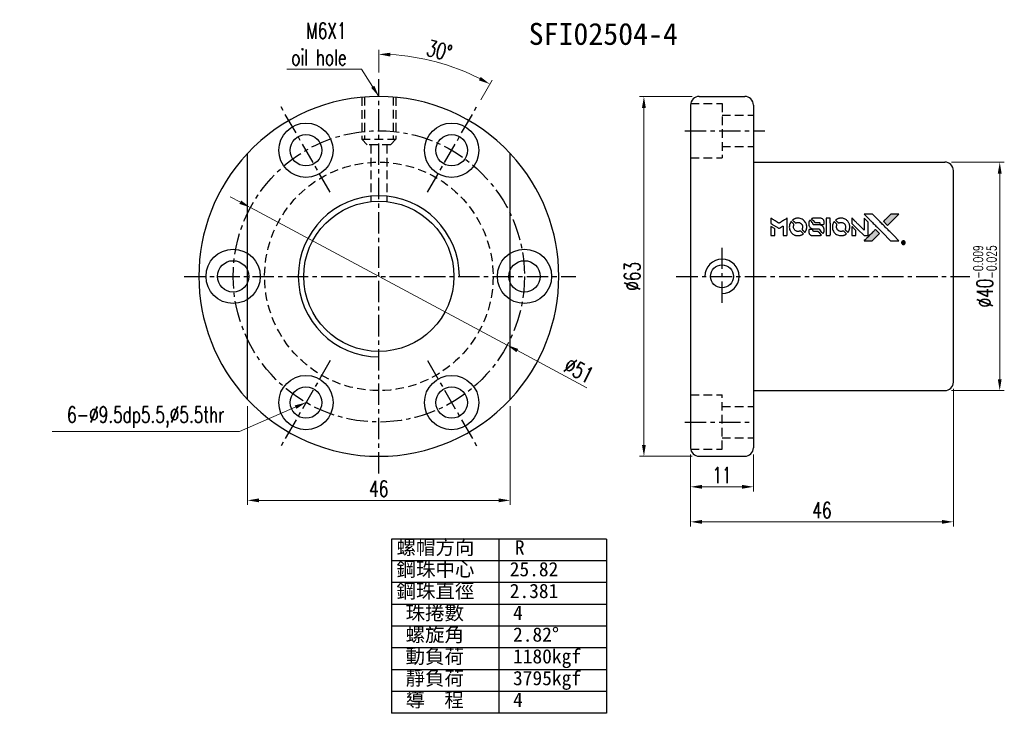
# Model space of a CAD drawing. Extents: x 23 to 195, y 20 to 142.
import ezdxf
from ezdxf.enums import TextEntityAlignment as Align

# ---------------------------------------------------------------- set-up
doc = ezdxf.new("R2010")
doc.units = 0
doc.header["$LTSCALE"] = 3
doc.header["$MEASUREMENT"] = 0
doc.linetypes.add('CENTER', pattern=[2, 1.25, -0.25, 0.25, -0.25])
doc.linetypes.add('DASHED', pattern=[0.75, 0.5, -0.25])
for name, color, linetype in [('CHA', 7, 'Continuous'), ('CL', 1, 'CENTER'), ('DIM', 4, 'Continuous'), ('HID', 2, 'DASHED'), ('OUT', 3, 'Continuous')]:
    doc.layers.add(name, color=color, linetype=linetype)
doc.styles.add('DIM-7', font='SIMPLEX.shx', dxfattribs={"width": 0.7, "bigfont": 'chineset.shx'})
doc.styles.add('T', font='kaiu.ttf')
doc.dimstyles.new('CNS', dxfattribs={"dimtxt": 3.5, "dimasz": 2.5, "dimexe": 1, "dimexo": 1.5, "dimgap": 0.09, "dimtad": 0, "dimdsep": 46, "dimtxsty": 'DIM-7', "dimcen": 0.09, "dimclrd": 1, "dimclre": 1, "dimclrt": 4, "dimadec": 0, "dimazin": 0, "dimtfac": 1, "dimtix": 1, "dimtmove": 2, "dimatfit": 3, "dimfxl": 1, "dimtvp": 0.971429, "dimtolj": 1, "dimarcsym": 0})

# ---------------------------------------------------------------- blocks, each defined once
blk = doc.blocks.new('*D4')
at = {"layer": 'DEFPOINTS', "color": 0, "linetype": 'Continuous', "lineweight": 0, "transparency": 16777216}
for p in [(132.35, 128.19), (142.02, 128.19), (142.02, 65.19)]:
    blk.add_point(p, dxfattribs=at)
at = {"layer": 'DIM', "color": 0, "linetype": 'Continuous', "lineweight": 0, "transparency": 16777216}
for p, q in [((140.82, 128.19), (131.55, 128.19)), ((132.35, 67.19), (132.35, 126.19)), ((140.82, 65.19), (131.55, 65.19))]:
    blk.add_line(p, q, dxfattribs=at)
for points in [[(132.01, 126.19), (132.68, 126.19), (132.35, 128.19)], [(132.01, 67.19), (132.68, 67.19), (132.35, 65.19)]]:
    blk.add_solid(points, dxfattribs=at)
at = {"layer": 'DIM', "color": 0, "linetype": 'Continuous', "transparency": 16777216, "insert": (130.31, 96.69), "char_height": 2.8, "attachment_point": 5, "rotation": 90, "style": 'DIM-7'}
blk.add_mtext('\\A1;%%c63', dxfattribs=at)
blk = doc.blocks.new('*D5')
at = {"layer": 'DEFPOINTS', "color": 0, "linetype": 'Continuous', "lineweight": 0, "transparency": 16777216}
for p in [(62.94, 75.16), (108.94, 75.16), (108.94, 57.48)]:
    blk.add_point(p, dxfattribs=at)
at = {"layer": 'DIM', "color": 0, "linetype": 'Continuous', "lineweight": 0, "transparency": 16777216}
for p, q in [((62.94, 73.96), (62.94, 56.68)), ((108.94, 73.96), (108.94, 56.68)), ((64.94, 57.48), (106.94, 57.48))]:
    blk.add_line(p, q, dxfattribs=at)
for points in [[(64.94, 57.81), (64.94, 57.15), (62.94, 57.48)], [(106.94, 57.81), (106.94, 57.15), (108.94, 57.48)]]:
    blk.add_solid(points, dxfattribs=at)
at = {"layer": 'DIM', "color": 0, "linetype": 'Continuous', "transparency": 16777216, "insert": (85.94, 59.52), "char_height": 2.8, "attachment_point": 5, "style": 'DIM-7'}
blk.add_mtext('\\A1;46', dxfattribs=at)
blk = doc.blocks.new('*D3')
at = {"layer": 'DEFPOINTS', "color": 0, "linetype": 'Continuous', "lineweight": 0, "transparency": 16777216}
for p in [(185.02, 116.69), (194.64, 116.69), (185.02, 76.69)]:
    blk.add_point(p, dxfattribs=at)
at = {"layer": 'DIM', "color": 0, "linetype": 'Continuous', "lineweight": 0, "transparency": 16777216}
for p, q in [((186.22, 116.69), (195.44, 116.69)), ((194.64, 78.69), (194.64, 114.69)), ((186.22, 76.69), (195.44, 76.69))]:
    blk.add_line(p, q, dxfattribs=at)
for points in [[(194.3, 114.69), (194.97, 114.69), (194.64, 116.69)], [(194.3, 78.69), (194.97, 78.69), (194.64, 76.69)]]:
    blk.add_solid(points, dxfattribs=at)
at = {"layer": 'DIM', "color": 0, "linetype": 'Continuous', "transparency": 16777216, "insert": (192.04, 96.69), "char_height": 2.8, "attachment_point": 5, "rotation": 90, "style": 'DIM-7'}
blk.add_mtext('\\A1;%%C40{\\H1.68;\\S-0.009^ -0.025;}', dxfattribs=at)
blk = doc.blocks.new('*D2')
at = {"layer": 'DEFPOINTS', "color": 0, "linetype": 'Continuous', "lineweight": 0, "transparency": 16777216}
for p in [(186.52, 78.19), (140.52, 66.69), (186.52, 53.72)]:
    blk.add_point(p, dxfattribs=at)
at = {"layer": 'DIM', "color": 0, "linetype": 'Continuous', "lineweight": 0, "transparency": 16777216}
for p, q in [((186.52, 76.99), (186.52, 52.92)), ((140.52, 65.49), (140.52, 52.92)), ((142.52, 53.72), (184.52, 53.72))]:
    blk.add_line(p, q, dxfattribs=at)
for points in [[(142.52, 54.05), (142.52, 53.38), (140.52, 53.72)], [(184.52, 54.05), (184.52, 53.38), (186.52, 53.72)]]:
    blk.add_solid(points, dxfattribs=at)
at = {"layer": 'DIM', "color": 0, "linetype": 'Continuous', "transparency": 16777216, "insert": (163.52, 55.76), "char_height": 2.8, "attachment_point": 5, "style": 'DIM-7'}
blk.add_mtext('\\A1;46', dxfattribs=at)
blk = doc.blocks.new('*D1')
at = {"layer": 'DEFPOINTS', "color": 0, "linetype": 'Continuous', "lineweight": 0, "transparency": 16777216}
for p in [(140.52, 66.69), (151.52, 66.69), (151.52, 59.85)]:
    blk.add_point(p, dxfattribs=at)
at = {"layer": 'DIM', "color": 0, "linetype": 'Continuous', "lineweight": 0, "transparency": 16777216}
for p, q in [((140.52, 65.49), (140.52, 59.05)), ((151.52, 65.49), (151.52, 59.05)), ((142.52, 59.85), (149.52, 59.85))]:
    blk.add_line(p, q, dxfattribs=at)
for points in [[(142.52, 60.19), (142.52, 59.52), (140.52, 59.85)], [(149.52, 60.19), (149.52, 59.52), (151.52, 59.85)]]:
    blk.add_solid(points, dxfattribs=at)
at = {"layer": 'DIM', "color": 0, "linetype": 'Continuous', "transparency": 16777216, "insert": (146.02, 61.89), "char_height": 2.8, "attachment_point": 5, "style": 'DIM-7'}
blk.add_mtext('\\A1;11', dxfattribs=at)
blk = doc.blocks.new('*D6')
at = {"layer": 'DEFPOINTS', "color": 0, "linetype": 'Continuous', "lineweight": 0, "transparency": 16777216}
for p in [(63.46, 108.73), (108.42, 84.65)]:
    blk.add_point(p, dxfattribs=at)
at = {"layer": 'DIM', "color": 0, "linetype": 'Continuous', "lineweight": 0, "transparency": 16777216}
for p, q in [((61.7, 109.67), (59.94, 110.61)), ((63.46, 108.73), (108.42, 84.65)), ((122.38, 77.18), (110.19, 83.7))]:
    blk.add_line(p, q, dxfattribs=at)
for points in [[(61.86, 109.96), (61.54, 109.38), (63.46, 108.73)], [(110.34, 84), (110.03, 83.41), (108.42, 84.65)]]:
    blk.add_solid(points, dxfattribs=at)
at = {"layer": 'DIM', "color": 0, "linetype": 'Continuous', "transparency": 16777216, "insert": (120.97, 80.25), "char_height": 2.8, "attachment_point": 5, "rotation": 331.8285, "style": 'DIM-7'}
blk.add_mtext('\\A1;∅51', dxfattribs=at)
blk = doc.blocks.new('*D7')
at = {"layer": 'DEFPOINTS', "color": 0, "linetype": 'Continuous', "lineweight": 0, "transparency": 16777216}
for p in [(99.24, 133.22), (85.94, 131.19), (103.19, 126.57), (94.44, 111.41), (85.94, 62.19)]:
    blk.add_point(p, dxfattribs=at)
at = {"layer": 'DIM', "color": 0, "linetype": 'Continuous', "lineweight": 0, "transparency": 16777216}
for p, q in [((85.94, 132.39), (85.94, 136.36)), ((103.79, 127.6), (105.78, 131.05))]:
    blk.add_line(p, q, dxfattribs=at)
blk.add_arc((85.94, 96.69), 38.87, 62.9482, 87.0518, dxfattribs=at)
for points in [[(87.93, 135.18), (87.95, 135.84), (85.94, 135.56)], [(103.78, 131.6), (103.46, 131.01), (105.38, 130.35)]]:
    blk.add_solid(points, dxfattribs=at)
at = {"layer": 'DIM', "color": 0, "linetype": 'Continuous', "lineweight": 0, "transparency": 16777216, "insert": (96.53, 136.21), "char_height": 2.8, "attachment_point": 5, "rotation": 345, "style": 'DIM-7'}
blk.add_mtext('\\A1;30°', dxfattribs=at)

msp = doc.modelspace()

# ---------------------------------------------------------------- hatches: boundary and pattern name
at = {"linetype": 'Continuous'}
h = msp.add_hatch(color=0, dxfattribs=at)
h.dxf.hatch_style = 1
h.paths.add_polyline_path([(176.993, 107.585), (176.268, 107.584), (175.544, 107.584), (174.919, 106.955, 0.000288), (174.68, 106.714, 0.000479), (174.478, 106.51, 0.000013), (174.296, 106.325, 0.197177), (174.295, 106.323, 0.1112764), (174.295, 106.321, 0.0015954), (174.516, 106.098, 0.0005055), (174.654, 105.96), (175.013, 105.601), (176.003, 106.593)])
h.paths.add_polyline_path([(172.966, 103.557), (173.6, 104.191), (173.24, 104.551, 0.000476), (173.102, 104.689, 0.0015067), (172.878, 104.911, 0.2256647), (172.875, 104.911, 0.0011115), (172.572, 104.609, 0.0003511), (172.384, 104.421, 0.000108), (171.591, 103.624, 0.0006916), (171.19, 103.221, 0.0000771), (170.913, 102.941, 0.1975269), (170.909, 102.931, 0.2961744), (170.912, 102.927, 0.0041949), (171.267, 102.923, 0.0005293), (171.62, 102.922), (172.331, 102.922)])

# ---------------------------------------------------------------- linework, layer by layer
at = {"color": 0}
for points in [[(154.565, 106.423), (154.565, 105.962), (154.691, 105.884, -0.000297), (154.769, 105.837, -0.000037), (154.938, 105.733, -0.000043), (155.138, 105.61, -0.000036), (155.352, 105.479, 0.000044), (155.562, 105.351, 0.000063), (155.748, 105.237, 0.000035), (155.905, 105.14, 0.0009), (155.948, 105.114), (156.01, 105.077), (156.091, 105.127, 0.001175), (156.137, 105.155, 0.000208), (156.225, 105.21, 0.000225), (156.327, 105.273, 0.000203), (156.433, 105.34, -0.000711), (156.534, 105.402, -0.001119), (156.621, 105.456, -0.000263), (156.697, 105.503, -0.04589), (156.706, 105.507, -0.519312), (156.713, 105.502, -0.001914), (156.715, 105.378, -0.003124), (156.717, 105.174, -0.000285), (156.717, 104.666), (156.717, 103.821), (157.012, 103.821, 0.001727), (157.224, 103.821, 0.025279), (157.298, 103.826, 0.073886), (157.341, 103.837, 0.07426), (157.38, 103.86, 0.03264), (157.389, 103.87, 0.01784), (157.4, 103.882, 0.017712), (157.41, 103.896, 0.026854), (157.418, 103.909), (157.434, 103.938), (157.435, 105.413), (157.437, 106.887), (157.421, 106.877, -0.004595), (157.41, 106.87, -0.00016), (157.365, 106.842, -0.000298), (157.312, 106.809, -0.000208), (157.252, 106.772, 0.000986), (157.076, 106.662, 0.00025), (156.791, 106.484, 0.000268), (156.488, 106.294, 0.000436), (156.23, 106.132, -0.002932), (156.145, 106.079, -0.004718), (156.072, 106.035, -0.001113), (156.008, 105.998, -0.227179), (156.001, 105.997, -0.045982), (155.994, 106.001, -0.000145), (155.908, 106.054, -0.000825), (155.811, 106.113, -0.000517), (155.697, 106.184, 0.000056), (155.307, 106.426, 0.000289), (155.092, 106.56, 0.000481), (154.931, 106.659, 0.000418), (154.762, 106.763), (154.565, 106.885)], [(159.166, 106.871, 0.024131), (159.035, 106.85, 0.022344), (158.903, 106.817, 0.021883), (158.772, 106.772, 0.020884), (158.643, 106.714, 0.010669), (158.57, 106.676, 0.010389), (158.498, 106.634, 0.010913), (158.433, 106.593, 0.022227), (158.385, 106.558), (158.367, 106.543), (158.599, 106.316, 0.002452), (158.69, 106.228, 0.003628), (158.77, 106.151, 0.001662), (158.839, 106.087, 0.070159), (158.856, 106.075, 0.047671), (158.869, 106.07, 0.018624), (158.888, 106.066, 0.017921), (158.909, 106.062, 0.018804), (158.931, 106.06, 0.018255), (158.96, 106.06, 0.041312), (158.981, 106.062, 0.037164), (159.004, 106.068, 0.012342), (159.036, 106.08, -0.015101), (159.113, 106.108, -0.035998), (159.173, 106.124, -0.033244), (159.236, 106.131, -0.011249), (159.33, 106.133, -0.004059), (159.406, 106.132, -0.019693), (159.449, 106.13, -0.027943), (159.484, 106.124, -0.014411), (159.528, 106.114, -0.033089), (159.631, 106.078, -0.033887), (159.728, 106.03, -0.034021), (159.818, 105.969, -0.033942), (159.898, 105.896, -0.02816), (159.97, 105.813, -0.035032), (160.026, 105.728, -0.035269), (160.07, 105.636, -0.029196), (160.103, 105.533, -0.037862), (160.125, 105.415, -0.043657), (160.127, 105.3, -0.043064), (160.109, 105.185, -0.035184), (160.071, 105.067, 0.033699), (160.053, 105.011, 0.052815), (160.045, 104.96, 0.059167), (160.049, 104.914, 0.058972), (160.064, 104.87, 0.059208), (160.085, 104.836, 0.021125), (160.123, 104.792, 0.008691), (160.193, 104.721, 0.000851), (160.365, 104.551, 0.001873), (160.453, 104.465, 0.013884), (160.497, 104.425, 0.022355), (160.523, 104.404, 0.341453), (160.534, 104.405, 0.073011), (160.556, 104.429, 0.004587), (160.609, 104.51, 0.00748), (160.661, 104.594, 0.016837), (160.697, 104.66, 0.028606), (160.767, 104.819, 0.031352), (160.816, 104.981, 0.031004), (160.844, 105.149, 0.0268), (160.854, 105.328, 0.026698), (160.844, 105.518, 0.03002), (160.814, 105.698, 0.030357), (160.762, 105.871, 0.028554), (160.69, 106.041, 0.062944), (160.48, 106.356, 0.062206), (160.198, 106.609, 0.062448), (159.863, 106.785, 0.064355), (159.498, 106.871, 0.017377), (159.425, 106.876, 0.008369), (159.332, 106.877, 0.008367), (159.238, 106.876, 0.01757)], [(162.024, 106.873, 0.018538), (161.978, 106.868, 0.010695), (161.923, 106.857, 0.01068), (161.868, 106.844, 0.017678), (161.823, 106.831, 0.013849), (161.771, 106.812, 0.011814), (161.718, 106.79, 0.004513), (161.669, 106.767, 0.290035), (161.664, 106.76, 0.196418), (161.666, 106.755, 0.000124), (161.754, 106.666, 0.001477), (161.852, 106.566, 0.000898), (161.969, 106.449), (162.274, 106.145), (162.655, 106.143, -0.001471), (162.943, 106.14, -0.028714), (163.032, 106.134, -0.097073), (163.082, 106.118, -0.084199), (163.124, 106.083, -0.042698), (163.144, 106.056, -0.053912), (163.158, 106.027, -0.051004), (163.166, 105.995, -0.032967), (163.168, 105.957, 0.00807), (163.168, 105.938, 0.003023), (163.169, 105.911, 0.002994), (163.171, 105.881, 0.003629), (163.173, 105.853), (163.177, 105.788), (163.47, 105.788, 0.001618), (163.609, 105.788, 0.005206), (163.701, 105.79, 0.00535), (163.766, 105.792, 0.060675), (163.791, 105.797, 0.048484), (163.805, 105.802, 0.02389), (163.821, 105.812, 0.022812), (163.838, 105.824, 0.02462), (163.853, 105.838, 0.061781), (163.883, 105.874, 0.080179), (163.9, 105.914, 0.048561), (163.907, 105.971, 0.010021), (163.909, 106.073, 0.016602), (163.905, 106.209, 0.031409), (163.891, 106.317, 0.036474), (163.865, 106.412, 0.03439), (163.825, 106.504, 0.065928), (163.725, 106.648, 0.069066), (163.591, 106.759, 0.065697), (163.427, 106.834, 0.051559), (163.234, 106.871, 0.020904), (163.131, 106.876, 0.000451), (162.627, 106.877, 0.000419), (162.12, 106.878, 0.022759)], [(164.26, 105.351), (164.262, 103.824), (164.562, 103.824), (164.861, 103.824), (164.897, 103.842, 0.071429), (164.927, 103.863, 0.054799), (164.952, 103.894, 0.053585), (164.971, 103.93, 0.060698), (164.981, 103.967, 0.033975), (164.985, 104.03, 0.000112), (164.986, 104.807, 0.000726), (164.984, 105.567, 0.001084), (164.981, 106.232), (164.976, 106.878), (164.617, 106.878), (164.259, 106.878)], [(166.697, 106.87, 0.023681), (166.57, 106.851, 0.022402), (166.443, 106.819, 0.021929), (166.317, 106.776, 0.020503), (166.192, 106.721, 0.013745), (166.121, 106.683, 0.009767), (166.044, 106.638, 0.009658), (165.974, 106.592, 0.027804), (165.927, 106.557), (165.91, 106.543), (166.134, 106.318, 0.002053), (166.242, 106.211, 0.006738), (166.315, 106.141, 0.007826), (166.367, 106.094, 0.063909), (166.393, 106.076, 0.061532), (166.433, 106.062, 0.068674), (166.474, 106.059, 0.052072), (166.523, 106.067, 0.019648), (166.589, 106.087, -0.018366), (166.67, 106.113, -0.0288), (166.741, 106.128, -0.029061), (166.813, 106.135, -0.019155), (166.896, 106.135, -0.053809), (167.076, 106.109, -0.058833), (167.24, 106.045, -0.058566), (167.385, 105.944, -0.052525), (167.509, 105.809, -0.044733), (167.579, 105.695, -0.040573), (167.63, 105.566, -0.041123), (167.659, 105.432, -0.04951), (167.663, 105.304, -0.017369), (167.657, 105.244, -0.024255), (167.648, 105.19, -0.023787), (167.632, 105.138, -0.015798), (167.61, 105.079, 0.010631), (167.596, 105.041, 0.033653), (167.589, 105.016, 0.037806), (167.585, 104.991, 0.016307), (167.584, 104.957, 0.068179), (167.593, 104.893, 0.095747), (167.619, 104.841, 0.033418), (167.681, 104.771, 0.002133), (167.874, 104.582, 0.001452), (167.984, 104.476, 0.012393), (168.034, 104.429, 0.020479), (168.065, 104.405, 0.344362), (168.077, 104.406, 0.074287), (168.1, 104.432, 0.005454), (168.153, 104.515, 0.008391), (168.206, 104.602, 0.017097), (168.243, 104.672, 0.027375), (168.305, 104.817, 0.02835), (168.35, 104.966, 0.027723), (168.378, 105.122, 0.023913), (168.391, 105.289, 0.027047), (168.386, 105.489, 0.031685), (168.359, 105.676, 0.032425), (168.309, 105.855, 0.031013), (168.236, 106.029, 0.037914), (168.114, 106.235, 0.040153), (167.964, 106.415, 0.039834), (167.786, 106.571, 0.036173), (167.58, 106.702, 0.040752), (167.378, 106.79, 0.035885), (167.156, 106.85, 0.035491), (166.925, 106.877, 0.037615)], [(168.749, 106.43), (168.749, 105.966), (169.824, 104.893), (170.898, 103.821), (171.198, 103.822, 0.0008), (171.39, 103.824, 0.010795), (171.461, 103.826, 0.030495), (171.499, 103.83, 0.080372), (171.526, 103.84, 0.03816), (171.551, 103.856, 0.041799), (171.573, 103.876, 0.042486), (171.591, 103.898, 0.042078), (171.605, 103.924, 0.099276), (171.613, 103.96, 0.003302), (171.616, 104.109, 0.002586), (171.617, 104.37, 0.000204), (171.616, 105.064), (171.614, 106.176), (171.256, 106.533), (170.898, 106.889), (170.895, 105.821), (170.891, 104.752), (169.84, 105.809, 0.000253), (169.435, 106.215, 0.000412), (169.092, 106.559, 0.000041), (168.784, 106.867, 0.041338), (168.769, 106.88), (168.749, 106.894)], [(171.761, 106.713, -0.000056), (172.195, 106.278, -0.000021), (172.803, 105.669, -0.000021), (173.466, 105.004, -0.000025), (174.087, 104.382), (175.542, 102.922), (176.264, 102.924), (176.985, 102.926), (176.012, 103.905, 0.000274), (175.545, 104.376, 0.000123), (174.93, 104.993, 0.000121), (174.279, 105.646, 0.000165), (173.692, 106.234), (172.344, 107.584), (171.618, 107.584), (170.891, 107.584)], [(174.919, 106.955, 0.000288), (174.68, 106.714, 0.000479), (174.478, 106.51, 0.000013), (174.296, 106.325, 0.197177), (174.295, 106.323, 0.197497), (174.296, 106.32, 0.00004), (174.4, 106.215, 0.000836), (174.516, 106.098, 0.000505), (174.654, 105.96), (175.013, 105.601), (176.003, 106.593), (176.993, 107.585), (176.268, 107.584), (175.544, 107.584)], [(154.565, 104.633), (154.565, 103.821), (154.861, 103.821, 0.000842), (155.049, 103.821, 0.010591), (155.12, 103.823, 0.028995), (155.16, 103.827, 0.069543), (155.188, 103.836, 0.051063), (155.214, 103.851, 0.039932), (155.239, 103.873, 0.039414), (155.261, 103.899, 0.045845), (155.277, 103.927, 0.094811), (155.283, 103.955, 0.007124), (155.286, 104.035, 0.004713), (155.288, 104.171, 0.000534), (155.288, 104.48), (155.287, 105.007), (155.213, 105.053, 0.000828), (154.996, 105.187, 0.000879), (154.783, 105.317, 0.000048), (154.574, 105.444, 0.137596), (154.568, 105.446, 0.413028), (154.567, 105.444, 0.000016), (154.566, 105.207, 0.000623), (154.565, 104.945, 0.000374)], [(158.088, 106.249, 0.064158), (157.899, 105.895, 0.06356), (157.805, 105.503, 0.064004), (157.813, 105.103, 0.066747), (157.923, 104.724, 0.04321), (158.052, 104.487, 0.044737), (158.219, 104.279, 0.044901), (158.42, 104.104, 0.044184), (158.65, 103.967, 0.026293), (158.825, 103.894, 0.033344), (158.994, 103.846, 0.033227), (159.167, 103.821, 0.025815), (159.358, 103.816, 0.023119), (159.541, 103.829, 0.031044), (159.704, 103.858, 0.031337), (159.861, 103.908, 0.024258), (160.025, 103.98, 0.015622), (160.083, 104.011, 0.008495), (160.151, 104.053, 0.008415), (160.217, 104.095, 0.020814), (160.263, 104.13), (160.284, 104.146), (160.064, 104.368, 0.002843), (159.9, 104.533, 0.033917), (159.831, 104.591, 0.087906), (159.78, 104.617, 0.073302), (159.72, 104.626, 0.022047), (159.691, 104.625, 0.026465), (159.664, 104.621, 0.022233), (159.634, 104.613, 0.009985), (159.595, 104.601, -0.039011), (159.453, 104.566, -0.044398), (159.314, 104.555, -0.045096), (159.176, 104.569, -0.04265), (159.041, 104.607, -0.071154), (158.85, 104.712, -0.068827), (158.694, 104.867, -0.068713), (158.586, 105.06, -0.070507), (158.535, 105.272, -0.028605), (158.532, 105.363, -0.031418), (158.539, 105.451, -0.031044), (158.557, 105.539, -0.02668), (158.587, 105.628, 0.038913), (158.603, 105.68, 0.043732), (158.61, 105.733, 0.047754), (158.608, 105.781, 0.075756), (158.596, 105.82, 0.07294), (158.582, 105.84, 0.003456), (158.526, 105.901, 0.005023), (158.453, 105.978, 0.002422), (158.358, 106.075, 0.000819), (158.271, 106.162, 0.001349), (158.198, 106.235, 0.0001), (158.132, 106.3, 0.205335), (158.129, 106.301, 0.219821), (158.127, 106.3, 0.002494), (158.115, 106.286, 0.007089), (158.103, 106.269, 0.004494)], [(161.356, 106.478, 0.023289), (161.309, 106.405, 0.026845), (161.272, 106.331, 0.026047), (161.241, 106.252, 0.019751), (161.216, 106.163, 0.013249), (161.206, 106.112, 0.025169), (161.2, 106.071, 0.016532), (161.198, 106.02, 0.002937), (161.197, 105.923, 0.003317), (161.198, 105.837, 0.011808), (161.2, 105.782, 0.01777), (161.204, 105.741, 0.021476), (161.211, 105.702, 0.04325), (161.261, 105.54, 0.045753), (161.338, 105.392, 0.04649), (161.44, 105.263, 0.047672), (161.562, 105.156, 0.025315), (161.615, 105.122, 0.015208), (161.681, 105.087, 0.01512), (161.749, 105.055, 0.022488), (161.811, 105.032, 0.027857), (161.908, 105.007, 0.034138), (162, 104.995, 0.014286), (162.141, 104.99, 0.00124), (162.499, 104.99, -0.00103), (162.718, 104.989, -0.002552), (162.879, 104.988, -0.001594), (163.001, 104.985, -0.047676), (163.032, 104.982, -0.085307), (163.085, 104.96, -0.097789), (163.126, 104.923, -0.085947), (163.152, 104.869, -0.051339), (163.165, 104.799, 0.014634), (163.168, 104.774, 0.015028), (163.172, 104.751, 0.014927), (163.177, 104.73, 0.059415), (163.182, 104.718, 0.070595), (163.201, 104.693, 0.00028), (163.454, 104.437, 0.000111), (163.713, 104.174, 0.200239), (163.724, 104.17, 0.268906), (163.731, 104.174, 0.001866), (163.767, 104.237, 0.007532), (163.8, 104.298, 0.017818), (163.823, 104.345, 0.013256), (163.843, 104.396, 0.011636), (163.862, 104.451, 0.011528), (163.879, 104.507, 0.012303), (163.893, 104.562, 0.0423), (163.904, 104.649, 0.013657), (163.907, 104.779, 0.013857), (163.902, 104.91, 0.037428), (163.889, 105.002, 0.014927), (163.874, 105.063, 0.0122), (163.854, 105.128, 0.012518), (163.833, 105.188, 0.023062), (163.812, 105.235, 0.065961), (163.695, 105.408, 0.06055), (163.534, 105.549, 0.059676), (163.342, 105.65, 0.060497), (163.133, 105.702, 0.025683), (163.088, 105.705, 0.001528), (162.952, 105.707, 0.002124), (162.781, 105.709, 0.001173), (162.571, 105.709, -0.000809), (162.204, 105.71, -0.017164), (162.095, 105.714, -0.063931), (162.038, 105.726, -0.108429), (161.997, 105.751, -0.052941), (161.973, 105.779, -0.063675), (161.958, 105.809, -0.050562), (161.948, 105.848, -0.020337), (161.942, 105.902, 0.009897), (161.94, 105.935, 0.016482), (161.936, 105.963, 0.019019), (161.931, 105.985, 0.06043), (161.926, 105.999, 0.076267), (161.902, 106.031, 0.00054), (161.663, 106.268, 0.000307), (161.417, 106.51, 0.142594), (161.398, 106.521, 0.232419), (161.392, 106.519, 0.022995), (161.381, 106.509, 0.024627), (161.369, 106.495, 0.015407)], [(165.625, 106.247, 0.018008), (165.582, 106.181, 0.009842), (165.533, 106.097, 0.009807), (165.488, 106.01, 0.015716), (165.453, 105.934, 0.048467), (165.367, 105.661, 0.045841), (165.333, 105.371, 0.046006), (165.352, 105.081, 0.049638), (165.425, 104.806, 0.064819), (165.613, 104.45, 0.06695), (165.885, 104.158, 0.066691), (166.226, 103.948, 0.063505), (166.615, 103.83, 0.03135), (166.715, 103.82, 0.010439), (166.862, 103.817, 0.010391), (167.008, 103.82, 0.032408), (167.106, 103.83, 0.015696), (167.222, 103.854, 0.018095), (167.33, 103.884, 0.018551), (167.433, 103.921, 0.018352), (167.534, 103.966, 0.015568), (167.601, 104.001, 0.009832), (167.676, 104.046, 0.009795), (167.747, 104.091, 0.023727), (167.796, 104.128), (167.816, 104.145), (167.597, 104.368, 0.001528), (167.472, 104.493, 0.010022), (167.408, 104.555, 0.019586), (167.367, 104.59, 0.061865), (167.336, 104.609, 0.055054), (167.289, 104.624, 0.061607), (167.242, 104.628, 0.048725), (167.186, 104.62, 0.020221), (167.113, 104.599, -0.017722), (167.035, 104.576, -0.02685), (166.966, 104.562, -0.02759), (166.897, 104.556, -0.020233), (166.82, 104.557, -0.04793), (166.673, 104.578, -0.048386), (166.533, 104.627, -0.047866), (166.404, 104.703, -0.044964), (166.289, 104.803, -0.04333), (166.192, 104.922, -0.050921), (166.124, 105.051, -0.051473), (166.083, 105.189, -0.0459), (166.069, 105.339, -0.019014), (166.072, 105.411, -0.024114), (166.08, 105.477, -0.025081), (166.095, 105.54, -0.023892), (166.115, 105.603, 0.008624), (166.133, 105.652, 0.026486), (166.143, 105.686, 0.035074), (166.148, 105.715, 0.02756), (166.149, 105.747, 0.087163), (166.138, 105.798, 0.073291), (166.111, 105.846, 0.028074), (166.051, 105.915, 0.002594), (165.892, 106.076), (165.665, 106.303)], [(168.749, 104.629), (168.749, 103.82), (169.051, 103.822), (169.353, 103.824), (169.388, 103.846, 0.03146), (169.404, 103.857, 0.026444), (169.419, 103.871, 0.026444), (169.433, 103.886, 0.031457), (169.444, 103.902), (169.466, 103.937), (169.468, 104.338), (169.47, 104.738), (169.115, 105.089, 0.000745), (168.979, 105.223, 0.001228), (168.863, 105.336, 0.000087), (168.759, 105.437, 0.195134), (168.755, 105.439, 0.412117), (168.753, 105.436, 0.000048), (168.751, 105.201, 0.00109), (168.75, 104.94, 0.000653)], [(161.315, 104.897, 0.065483), (161.28, 104.88, 0.053271), (161.248, 104.853, 0.052018), (161.221, 104.819, 0.0556), (161.203, 104.781, 0.036839), (161.197, 104.756, 0.026922), (161.193, 104.728, 0.016905), (161.191, 104.689, 0.004317), (161.191, 104.626, 0.016369), (161.195, 104.494, 0.029936), (161.209, 104.388, 0.03418), (161.234, 104.294, 0.031327), (161.272, 104.201, 0.046935), (161.341, 104.088, 0.054053), (161.427, 103.995, 0.053701), (161.531, 103.922, 0.045364), (161.655, 103.868, 0.032479), (161.764, 103.84, 0.03386), (161.874, 103.826, 0.013578), (162.048, 103.822, 0.001155), (162.495, 103.823, 0.000413), (162.878, 103.825, 0.005008), (163.026, 103.827, 0.013199), (163.109, 103.831, 0.033956), (163.169, 103.84, 0.013909), (163.231, 103.855, 0.010864), (163.297, 103.875, 0.010938), (163.357, 103.896, 0.028702), (163.399, 103.915), (163.431, 103.931), (163.123, 104.243), (162.815, 104.555), (162.455, 104.555, -0.001504), (162.301, 104.555, -0.00328), (162.183, 104.557, -0.001901), (162.091, 104.559, -0.061333), (162.069, 104.562, -0.063621), (162.038, 104.575, -0.048633), (162.008, 104.597, -0.046769), (161.981, 104.625, -0.047961), (161.96, 104.657, -0.02678), (161.948, 104.685, -0.050957), (161.942, 104.708, -0.029398), (161.939, 104.739, -0.00401), (161.936, 104.805), (161.933, 104.911), (161.644, 104.911, 0.001061), (161.471, 104.91, 0.009147), (161.393, 104.909, 0.020721), (161.348, 104.905, 0.051619)], [(172.384, 104.421, 0.000108), (171.591, 103.624, 0.000692), (171.19, 103.22, 0.000077), (170.913, 102.941, 0.197527), (170.909, 102.931, 0.410182), (170.914, 102.926, 0.000493), (171.062, 102.924, 0.002424), (171.267, 102.923, 0.000529), (171.62, 102.922), (172.331, 102.922), (172.966, 103.557), (173.6, 104.191), (173.24, 104.551, 0.000476), (173.102, 104.689, 0.000789), (172.985, 104.805, 0.000035), (172.879, 104.91, 0.19758), (172.876, 104.911, 0.198396), (172.874, 104.91, 0.000019), (172.73, 104.767, 0.000582), (172.572, 104.609, 0.000351)], [(177.683, 102.897, 0.082374), (177.589, 102.855, 0.083404), (177.516, 102.785, 0.082663), (177.468, 102.694, 0.07897), (177.452, 102.591, 0.084941), (177.471, 102.476, 0.08953), (177.528, 102.376, 0.090743), (177.615, 102.304, 0.090193), (177.722, 102.266, 0.10067), (177.844, 102.272, 0.099454), (177.954, 102.325, 0.097736), (178.037, 102.417, 0.09365), (178.08, 102.535, 0.07584), (178.082, 102.626, 0.068415), (178.056, 102.716, 0.068328), (178.007, 102.797, 0.075277), (177.939, 102.858, 0.059367), (177.882, 102.887, 0.048986), (177.816, 102.903, 0.048519), (177.748, 102.907, 0.055347)], [(177.638, 102.584), (177.638, 102.402), (177.659, 102.402), (177.68, 102.402), (177.682, 102.479), (177.684, 102.555), (177.729, 102.557), (177.773, 102.56), (177.804, 102.511, -0.003356), (177.817, 102.49, -0.002757), (177.831, 102.468, -0.002784), (177.843, 102.447, -0.007382), (177.852, 102.432, 0.019487), (177.862, 102.415, 0.098302), (177.87, 102.407, 0.116932), (177.88, 102.403, 0.032798), (177.897, 102.402), (177.924, 102.402), (177.905, 102.436, 0.005748), (177.895, 102.452, 0.002522), (177.882, 102.473, 0.002495), (177.868, 102.496, 0.00334), (177.855, 102.516), (177.824, 102.562), (177.849, 102.575, 0.066516), (177.873, 102.592, 0.085926), (177.89, 102.614, 0.082934), (177.898, 102.64, 0.05747), (177.9, 102.671, 0.023576), (177.897, 102.69, 0.043538), (177.894, 102.704, 0.050891), (177.888, 102.717, 0.049897), (177.88, 102.727, 0.067884), (177.856, 102.747, 0.077412), (177.829, 102.758, 0.049266), (177.791, 102.764, 0.012208), (177.727, 102.766), (177.638, 102.766)], [(177.833, 102.708, -0.120545), (177.846, 102.691, -0.09136), (177.852, 102.668, -0.087576), (177.849, 102.643, -0.098026), (177.838, 102.622, -0.079907), (177.828, 102.613, -0.087697), (177.815, 102.608, -0.041371), (177.795, 102.605, -0.005557), (177.753, 102.603), (177.681, 102.6), (177.681, 102.662), (177.681, 102.723), (177.747, 102.723, -0.007471), (177.784, 102.722, -0.035301), (177.806, 102.72, -0.060486), (177.82, 102.716, -0.063546)]]:
    msp.add_lwpolyline(points, format="xyb", close=True, dxfattribs=at)
at = {"layer": 'CL', "color": 0}
for p, q in [((85.944, 62.188), (85.944, 131.188)), ((77.444, 111.41), (68.694, 126.565)), ((94.444, 111.41), (103.194, 126.565)), ((139.522, 122.188), (153.522, 122.188)), ((146.022, 92.029), (146.022, 101.694)), ((51.84, 96.688), (120.444, 96.688)), ((138.022, 96.688), (189.418, 96.688)), ((77.444, 81.965), (68.694, 66.81)), ((94.444, 81.965), (103.194, 66.81)), ((139.522, 71.188), (151.522, 71.188))]:
    msp.add_line(p, q, dxfattribs=at)
msp.add_circle((85.944, 96.688), 25.5, dxfattribs=at)
at = {"layer": 'DIM', "color": 0}
for p, q in [((125.779, 50.704), (88.156, 50.704)), ((88.156, 50.704), (88.156, 20.203)), ((106.968, 50.704), (106.968, 20.203)), ((125.779, 50.704), (125.779, 20.203)), ((125.779, 46.891), (88.156, 46.891)), ((125.779, 43.079), (88.156, 43.079)), ((125.779, 39.266), (88.156, 39.266)), ((125.779, 35.454), (88.156, 35.454)), ((125.779, 31.641), (88.156, 31.641)), ((125.779, 27.829), (88.156, 27.829)), ((125.779, 24.016), (88.156, 24.016)), ((125.779, 20.203), (88.156, 20.203))]:
    msp.add_line(p, q, dxfattribs=at)
for centre, radius in [((60.444, 96.688), 4.75), ((111.444, 96.688), 4.75), ((60.444, 96.688), 2.75), ((111.444, 96.688), 2.75)]:
    msp.add_circle(centre, radius, dxfattribs=at)
for centre, radius, start, end in [((85.944, 96.688), 31.5, 136.8997, 223.1003), ((85.944, 96.688), 31.5, 316.8997, 43.1003), ((146.022, 96.688), 3, 270, 180)]:
    msp.add_arc(centre, radius, start, end, dxfattribs=at)
at = {"layer": 'DIM', "color": 0, "linetype": 'Continuous'}
msp.add_arc((85.944, 96.688), 14.095, 0, 270, dxfattribs=at)
at = {"layer": 'HID', "color": 0}
for p, q in [((82.944, 128.044), (82.944, 120.7)), ((83.444, 128.088), (83.444, 120.7)), ((88.444, 128.088), (88.444, 120.7)), ((88.944, 128.044), (88.944, 120.7)), ((140.543, 126.938), (146.022, 126.938)), ((146.022, 126.938), (146.022, 117.438)), ((146.022, 124.938), (151.522, 124.938)), ((82.944, 120.7), (88.944, 120.7)), ((82.944, 120.7), (83.876, 119.7)), ((88.944, 120.7), (88.011, 119.7)), ((88.011, 119.7), (83.876, 119.7)), ((84.544, 119.7), (84.544, 109.763)), ((87.344, 119.7), (87.344, 109.763)), ((146.022, 119.438), (151.522, 119.438)), ((140.543, 117.438), (146.022, 117.438)), ((140.543, 75.938), (146.022, 75.938)), ((146.022, 66.438), (146.022, 75.938)), ((146.022, 73.938), (151.522, 73.938)), ((146.022, 68.438), (151.522, 68.438)), ((140.543, 66.438), (146.022, 66.438))]:
    msp.add_line(p, q, dxfattribs=at)
msp.add_circle((85.944, 96.688), 20, dxfattribs=at)
at = {"layer": 'OUT', "color": 0, "linetype": 'Continuous'}
for p, q in [((142.022, 128.188), (150.022, 128.188)), ((140.522, 126.688), (140.522, 66.688)), ((151.522, 126.688), (151.522, 66.688)), ((151.522, 116.688), (185.022, 116.688)), ((186.522, 78.188), (186.522, 115.188)), ((151.522, 76.688), (185.022, 76.688)), ((142.022, 65.188), (150.022, 65.188))]:
    msp.add_line(p, q, dxfattribs=at)
at = {"layer": 'OUT', "color": 0}
for p, q in [((62.944, 75.164), (62.944, 118.211)), ((108.944, 75.164), (108.944, 118.211))]:
    msp.add_line(p, q, dxfattribs=at)
for centre, radius in [((73.194, 118.771), 4.75), ((98.694, 118.771), 4.75), ((73.194, 118.771), 2.75), ((98.694, 118.771), 2.75), ((146.022, 96.688), 2), ((73.194, 74.604), 4.75), ((98.694, 74.604), 4.75), ((73.194, 74.604), 2.75), ((98.694, 74.604), 2.75)]:
    msp.add_circle(centre, radius, dxfattribs=at)
at = {"layer": 'OUT', "color": 0, "linetype": 'Continuous'}
msp.add_circle((85.944, 96.688), 13.15, dxfattribs=at)
at = {"layer": 'OUT', "color": 0}
for start, end in [(43.1003, 136.8997), (223.1003, 316.8997)]:
    msp.add_arc((85.944, 96.688), 31.5, start, end, dxfattribs=at)
at = {"layer": 'OUT', "color": 0, "linetype": 'Continuous'}
for centre, start, end in [((142.022, 126.688), 90, 180), ((150.022, 126.688), 0, 90), ((185.022, 115.188), 0, 90), ((185.022, 78.188), 270, 0), ((142.022, 66.688), 180, 270), ((150.022, 66.688), 270, 0)]:
    msp.add_arc(centre, 1.5, start, end, dxfattribs=at)

# ---------------------------------------------------------------- texts
at = {"layer": 'CHA', "color": 0, "style": 'T'}
msp.add_text('SFI02504-4', height=3.84, dxfattribs=at).set_placement((125.235, 139.137), align=Align.MIDDLE)
at = {"layer": 'DIM', "color": 0, "style": 'T'}
for s, p in [('螺帽方向', (89.04, 47.998)), ('R', (109.756, 47.998)), ('鋼珠中心', (89.04, 44.185)), ('25.82', (108.859, 44.185)), ('鋼珠直徑', (89.04, 40.373)), ('2.381', (108.859, 40.373)), ('珠捲數', (90.627, 36.56)), ('4', (109.438, 36.56)), ('螺旋角', (90.627, 32.747)), ('2.82%%D', (109.438, 32.747)), ('動負荷', (90.627, 28.935)), ('1180kgf', (109.438, 28.935)), ('靜負荷', (90.627, 25.122)), ('3795kgf', (109.438, 25.122)), ('導  程', (90.627, 21.31)), ('4', (109.438, 21.31))]:
    msp.add_text(s, height=2.5, dxfattribs=at).set_placement(p)
at = {"layer": 'DIM', "color": 0, "linetype": 'Continuous', "char_height": 2.8, "attachment_point": 6, "style": 'DIM-7'}
for s, insert in [('M6X1\\Poil hole', (80.298, 137.357)), ('6-%%C9.5dp5.5,%%c5.5thr', (58.921, 72.017))]:
    msp.add_mtext(s, dxfattribs=dict(at, insert=insert))

# ---------------------------------------------------------------- dimensions: what is measured, and where the dimension line sits
at = {"layer": 'DIM', "color": 0, "linetype": 'Continuous', "lineweight": 0}
dim = msp.add_angular_dim_2l(base=(99.239, 133.216), line1=((85.944, 62.188), (85.944, 131.188)), line2=((94.444, 111.41), (103.194, 126.565)), dimstyle='CNS', override={"dimscale": 0.8, "dimgap": 0.8, "dimtad": 1, "dimdsep": 0, "dimclrd": 0, "dimclre": 0, "dimclrt": 0, "dimtm": 0.05, "dimtfac": 0.6, "dimtmove": 0, "dimlwd": 0, "dimlwe": 0}, dxfattribs=at)
dim.commit()
dim.dimension.update_dxf_attribs({"geometry": '*D7', "text_midpoint": (96.533, 136.206)})
at = {"layer": 'DIM', "color": 0, "linetype": 'Continuous'}
for base, p1, p2, text, override, picture, middle in [((132.347, 128.188), (142.022, 65.188), (142.022, 128.188), '%%c<>', {"dimscale": 0.8, "dimgap": 0.8, "dimtad": 1, "dimdsep": 0, "dimclrd": 0, "dimclre": 0, "dimclrt": 0, "dimtm": 0.05, "dimtfac": 0.6, "dimtmove": 0, "dimlwd": 0, "dimlwe": 0}, '*D4', (130.307, 96.688)), ((194.637, 116.688), (185.022, 76.688), (185.022, 116.688), '%%C<>', {"dimscale": 0.8, "dimgap": 0.8, "dimtad": 1, "dimdsep": 0, "dimclrd": 0, "dimclre": 0, "dimclrt": 0, "dimtol": 1, "dimlim": 0, "dimtp": -0.009, "dimtm": 0.025, "dimtfac": 0.6, "dimtdec": 3, "dimtmove": 0, "dimlwd": 0, "dimlwe": 0}, '*D3', (192.037, 96.688))]:
    dim = msp.add_linear_dim(base=base, p1=p1, p2=p2, angle=90, text=text, dimstyle='CNS', override=override, dxfattribs=at)
    dim.commit()
    dim.dimension.update_dxf_attribs({"geometry": picture, "text_midpoint": middle})
dim = msp.add_diameter_dim_2p(p1=(63.465, 108.726), p2=(108.423, 84.649), dimstyle='CNS', override={"dimscale": 0.8, "dimgap": 0.8, "dimtad": 1, "dimdsep": 0, "dimclrd": 0, "dimclre": 0, "dimclrt": 0, "dimtm": 0.05, "dimtfac": 0.6, "dimtmove": 0, "dimlwd": 0, "dimlwe": 0}, dxfattribs=at)
dim.commit()
dim.dimension.update_dxf_attribs({"geometry": '*D6', "text_midpoint": (120.002, 78.447), "dimtype": 163})
for base, p1, p2, picture, middle in [((186.522, 53.718), (140.522, 66.688), (186.522, 78.188), '*D2', (163.522, 55.758)), ((108.944, 57.479), (62.944, 75.164), (108.944, 75.164), '*D5', (85.944, 59.519))]:
    dim = msp.add_linear_dim(base=base, p1=p1, p2=p2, dimstyle='CNS', override={"dimscale": 0.8, "dimgap": 0.8, "dimtad": 1, "dimdsep": 0, "dimclrd": 0, "dimclre": 0, "dimclrt": 0, "dimtm": 0.05, "dimtfac": 0.6, "dimtmove": 0, "dimlwd": 0, "dimlwe": 0}, dxfattribs=at)
    dim.commit()
    dim.dimension.update_dxf_attribs({"geometry": picture, "text_midpoint": middle})
dim = msp.add_linear_dim(base=(151.522, 59.853), p1=(140.522, 66.688), p2=(151.522, 66.688), dimstyle='CNS', override={"dimscale": 0.8, "dimgap": 0.8, "dimtad": 1, "dimdsep": 0, "dimclrd": 0, "dimclre": 0, "dimclrt": 0, "dimtm": 0.05, "dimtfac": 0.6, "dimtmove": 0, "dimlwd": 0, "dimlwe": 0}, dxfattribs=at)
dim.commit()
dim.dimension.update_dxf_attribs({"geometry": '*D1', "text_midpoint": (146.022, 59.853), "dimtype": 160})

# ---------------------------------------------------------------- leaders
at = {"layer": 'DIM', "color": 0, "linetype": 'Continuous', "annotation_type": 0, "has_hookline": 1, "hookline_direction": 1}
for points, text_width in [([(85.944, 128.188), (82.938, 132.984), (80.938, 132.984)], 10.453), ([(73.194, 74.604), (61.561, 69.51), (59.561, 69.51)], 30.147)]:
    msp.add_leader(points, dimstyle='CNS', override={"dimscale": 0.8, "dimgap": 0.8, "dimtad": 1, "dimdsep": 0, "dimclrd": 0, "dimclre": 0, "dimclrt": 0, "dimtm": 0.05, "dimtfac": 0.6, "dimtmove": 0, "dimlwd": 0, "dimlwe": 0}, dxfattribs=dict(at, text_width=text_width))

doc.saveas('drawing.dxf')
